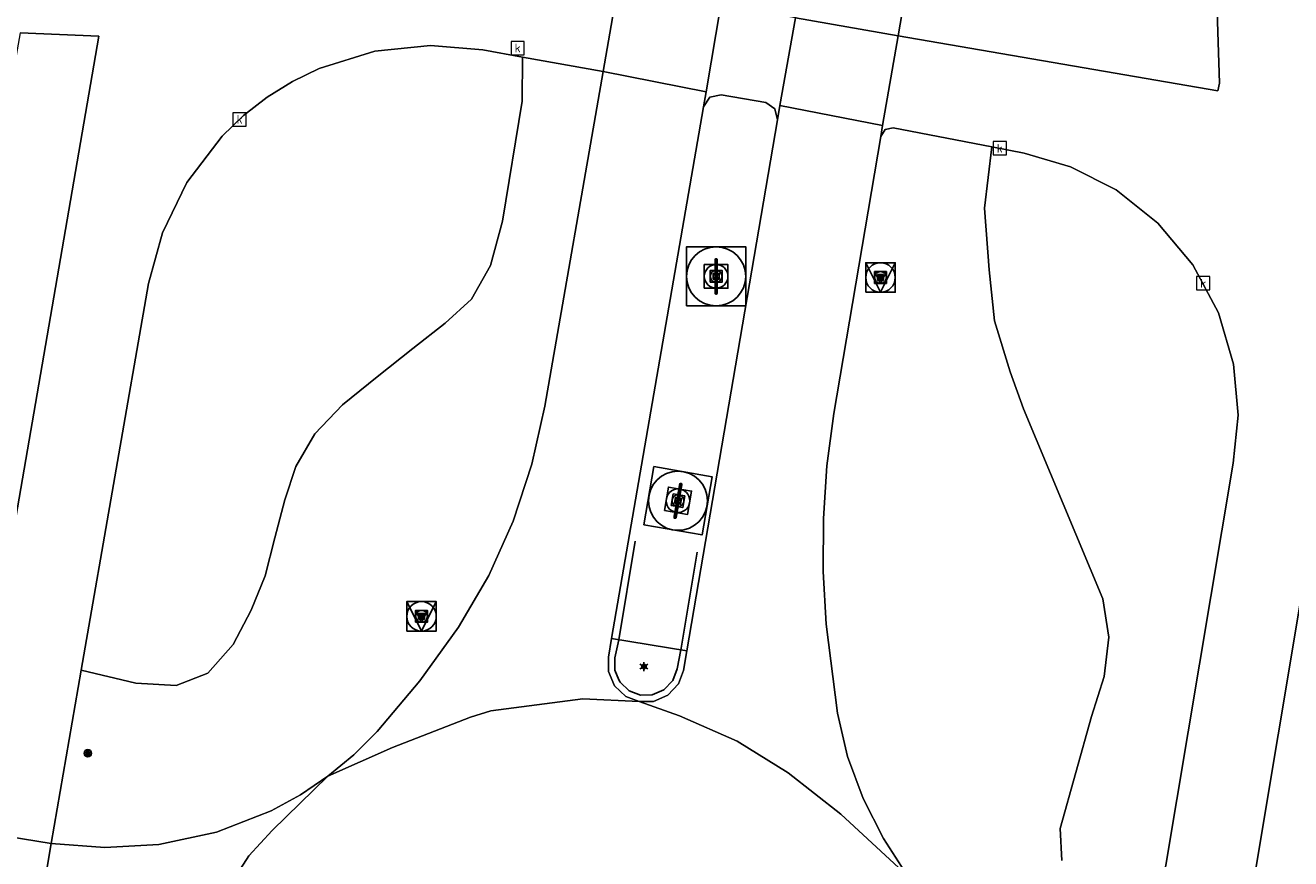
# Model space of a CAD drawing. Header units: metres. Extents: x 197147 to 199131, y 355511 to 356703.
# Tile 206 of 225: x 198740 to 198783, y 356014 to 356042. Entities that reach past the tile are written whole.
import ezdxf
from ezdxf.enums import TextEntityAlignment as Align

# ---------------------------------------------------------------- set-up
doc = ezdxf.new("R2010")
doc.units = ezdxf.units.M
for name, color, linetype, lineweight in [('B-WE-GR-BEPLANTING_CULTUUR_HEESTERS-G', 252, 'Continuous', 18), ('B-WE-GR-GRAS_KRUIDENRIJK-G', 252, 'Continuous', 18), ('B-WE-KL-ET_LS_OV_LICHTMAST-S', 252, 'Continuous', 25), ('B-WE-RI-GWA_KOLK-S', 252, 'Continuous', 25), ('B-WE-RI-GWA_RIOOLPUT-S', 252, 'Continuous', 25), ('B-WE-RI-GWA_RIOOLPUT-S @ 0.05', 252, 'Continuous', 25), ('B-WE-RI-GWA_RIOOLPUT-S @ 0.1', 252, 'Continuous', 25), ('B-WE-RI-GWA_RIOOLPUT-S @ 0.2', 252, 'Continuous', 25), ('B-WE-RI-GWA_RIOOLPUT-S @ 0.5 (1)', 252, 'Continuous', 25), ('B-WE-RI-GWA_RIOOLPUT-S @ 0.5 (2)', 252, 'Continuous', 25), ('B-WE-VH-VERHARDING_ASFALT-G', 252, 'Continuous', 18), ('B-WE-VH-VERHARDING_BETONSTRAATSTEEN-G', 252, 'Continuous', 18), ('B-WE-VH-VERHARDING_TEGEL-G', 252, 'Continuous', 18), ('X-XX-AL-ALGEMEEN-S', 7, 'Continuous', 25), ('X-XX-AL-ALGEMEEN-S @ 0.05', 7, 'Continuous', 25), ('X-XX-AL-ALGEMEEN-S @ 0.1', 7, 'Continuous', 25), ('X-XX-AL-ALGEMEEN-S @ 0.2', 7, 'Continuous', 25), ('X-XX-AL-ALGEMEEN-S @ 0.5 (1)', 7, 'Continuous', 25), ('X-XX-AL-ALGEMEEN-S @ 0.5 (2)', 7, 'Continuous', 25)]:
    doc.layers.add(name, color=color, linetype=linetype, lineweight=lineweight)
for name, color, linetype in [('B-WE-GR-BOOM-S', 252, 'Continuous'), ('B-WE-IE-MEUBILAIR_WEGMEUBILAIR-S', 252, 'Continuous'), ('B-WE-IE-MEUBILAIR_WEGMEUBILAIR-S @ 0.05', 252, 'Continuous'), ('B-WE-IE-MEUBILAIR_WEGMEUBILAIR-S @ 0.1', 252, 'Continuous'), ('B-WE-IE-MEUBILAIR_WEGMEUBILAIR-S @ 0.2', 252, 'Continuous'), ('B-WE-IE-MEUBILAIR_WEGMEUBILAIR-S @ 0.5 (1)', 252, 'Continuous'), ('B-WE-IE-MEUBILAIR_WEGMEUBILAIR-S @ 0.5 (2)', 252, 'Continuous')]:
    doc.layers.add(name, color=color, linetype=linetype)
doc.styles.add('NLCS-ISO', font='NLCS-ISO.ttf')
doc.styles.add('NLCS-ISO-M-T18', font='NLCS-ISO.ttf', dxfattribs={"height": 1.8})

# ---------------------------------------------------------------- blocks, each defined once
blk = doc.blocks.new('SIE-WEG_AFVALBAK_TYPE_01')
for radius in [0.25, 0.156]:
    blk.add_circle((0, 0), radius)
blk = doc.blocks.new('*U824')
at = {"layer": 'X-XX-AL-ALGEMEEN-S @ 0.05', "xscale": 0.05, "yscale": 0.05, "zscale": 0.05}
blk.add_blockref('SIE-WEG_AFVALBAK_TYPE_01', (198742.409, 356017.497), dxfattribs=at)
at = {"layer": 'X-XX-AL-ALGEMEEN-S @ 0.1', "xscale": 0.1, "yscale": 0.1, "zscale": 0.1}
blk.add_blockref('SIE-WEG_AFVALBAK_TYPE_01', (198742.409, 356017.497), dxfattribs=at)
at = {"layer": 'X-XX-AL-ALGEMEEN-S @ 0.2', "xscale": 0.2, "yscale": 0.2, "zscale": 0.2}
blk.add_blockref('SIE-WEG_AFVALBAK_TYPE_01', (198742.409, 356017.497), dxfattribs=at)
at = {"layer": 'X-XX-AL-ALGEMEEN-S @ 0.5 (1)', "xscale": 0.5, "yscale": 0.5, "zscale": 0.5}
blk.add_blockref('SIE-WEG_AFVALBAK_TYPE_01', (198742.409, 356017.497), dxfattribs=at)
at = {"layer": 'X-XX-AL-ALGEMEEN-S @ 0.5 (2)', "xscale": 0.5, "yscale": 0.5, "zscale": 0.5}
blk.add_blockref('SIE-WEG_AFVALBAK_TYPE_01', (198742.409, 356017.497), dxfattribs=at)
blk = doc.blocks.new('B-SIE-WEG_VERKEERSBORD_PAAL-SO')
blk.add_lwpolyline([(-1, -1), (1, -1), (1, 1), (-1, 1)], close=True)
at = {"flags": 128}
blk.add_lwpolyline([(-1, 1), (0, -1), (1, 1)], close=True, dxfattribs=at)
for radius in [1, 0.171]:
    blk.add_circle((0, 0), radius)
at = {"style": 'NLCS-ISO'}
blk.add_attdef('bordgegevens', text='', height=1.8, dxfattribs=at).set_placement((2.209, 3.21), align=Align.TOP_LEFT)
blk = doc.blocks.new('*U997')
at = {"layer": 'B-WE-IE-MEUBILAIR_WEGMEUBILAIR-S @ 0.05', "xscale": 0.05, "yscale": 0.05, "zscale": 0.05}
blk.add_blockref('B-SIE-WEG_VERKEERSBORD_PAAL-SO', (198769.231, 356033.591), dxfattribs=at)
at = {"layer": 'B-WE-IE-MEUBILAIR_WEGMEUBILAIR-S @ 0.1', "xscale": 0.1, "yscale": 0.1, "zscale": 0.1}
blk.add_blockref('B-SIE-WEG_VERKEERSBORD_PAAL-SO', (198769.231, 356033.591), dxfattribs=at)
at = {"layer": 'B-WE-IE-MEUBILAIR_WEGMEUBILAIR-S @ 0.2', "xscale": 0.2, "yscale": 0.2, "zscale": 0.2}
blk.add_blockref('B-SIE-WEG_VERKEERSBORD_PAAL-SO', (198769.231, 356033.591), dxfattribs=at)
at = {"layer": 'B-WE-IE-MEUBILAIR_WEGMEUBILAIR-S @ 0.5 (1)', "xscale": 0.5, "yscale": 0.5, "zscale": 0.5}
blk.add_blockref('B-SIE-WEG_VERKEERSBORD_PAAL-SO', (198769.231, 356033.591), dxfattribs=at)
at = {"layer": 'B-WE-IE-MEUBILAIR_WEGMEUBILAIR-S @ 0.5 (2)', "xscale": 0.5, "yscale": 0.5, "zscale": 0.5}
blk.add_blockref('B-SIE-WEG_VERKEERSBORD_PAAL-SO', (198769.231, 356033.591), dxfattribs=at)
blk = doc.blocks.new('*U1003')
at = {"layer": 'B-WE-IE-MEUBILAIR_WEGMEUBILAIR-S @ 0.05', "xscale": 0.05, "yscale": 0.05, "zscale": 0.05}
blk.add_blockref('B-SIE-WEG_VERKEERSBORD_PAAL-SO', (198753.701, 356022.128), dxfattribs=at)
at = {"layer": 'B-WE-IE-MEUBILAIR_WEGMEUBILAIR-S @ 0.1', "xscale": 0.1, "yscale": 0.1, "zscale": 0.1}
blk.add_blockref('B-SIE-WEG_VERKEERSBORD_PAAL-SO', (198753.701, 356022.128), dxfattribs=at)
at = {"layer": 'B-WE-IE-MEUBILAIR_WEGMEUBILAIR-S @ 0.2', "xscale": 0.2, "yscale": 0.2, "zscale": 0.2}
blk.add_blockref('B-SIE-WEG_VERKEERSBORD_PAAL-SO', (198753.701, 356022.128), dxfattribs=at)
at = {"layer": 'B-WE-IE-MEUBILAIR_WEGMEUBILAIR-S @ 0.5 (1)', "xscale": 0.5, "yscale": 0.5, "zscale": 0.5}
blk.add_blockref('B-SIE-WEG_VERKEERSBORD_PAAL-SO', (198753.701, 356022.128), dxfattribs=at)
at = {"layer": 'B-WE-IE-MEUBILAIR_WEGMEUBILAIR-S @ 0.5 (2)', "xscale": 0.5, "yscale": 0.5, "zscale": 0.5}
blk.add_blockref('B-SIE-WEG_VERKEERSBORD_PAAL-SO', (198753.701, 356022.128), dxfattribs=at)
blk = doc.blocks.new('B-SIE-WEG_LICHTMAST-SO')
at = {"ltscale": 0.1}
for p, q in [((-0.33, 0.19), (-0.67, 0.39)), ((0, 0.39), (0, 0.77)), ((0.33, 0.19), (0.67, 0.39)), ((-0.33, -0.19), (-0.67, -0.39)), ((0, -0.39), (0, -0.77)), ((0.33, -0.19), (0.67, -0.39))]:
    blk.add_line(p, q, dxfattribs=at)
at = {"flags": 128}
for points in [[(-0.35, 0.15), (0.35, 0.15)], [(-0.35, -0.15), (0.35, -0.15)]]:
    blk.add_lwpolyline(points, dxfattribs=at)
at = {"ltscale": 0.1}
blk.add_circle((0, 0), 0.386, dxfattribs=at)
at = {"style": 'NLCS-ISO'}
blk.add_attdef('TYPE', text='', height=0.549, dxfattribs=at).set_placement((0, 0.77), align=Align.BOTTOM_CENTER)
blk = doc.blocks.new('SRI-PUT_INSPECTIE-SO')
at = {"lineweight": -3, "flags": 128}
blk.add_lwpolyline([(-2, -2), (2, -2), (2, 2), (-2, 2)], close=True, dxfattribs=at)
at = {"lineweight": -3, "ltscale": 1.5}
blk.add_circle((0, 0), 2, dxfattribs=at)
at = {"ltscale": 0.1, "style": 'NLCS-ISO'}
blk.add_text('I', height=2.5, dxfattribs=at).set_placement((-0.003, -0.007), align=Align.MIDDLE_CENTER)
blk = doc.blocks.new('*U1209')
at = {"layer": 'B-WE-RI-GWA_RIOOLPUT-S @ 0.05', "xscale": 0.05, "yscale": 0.05, "zscale": 0.05, "rotation": 350.1960457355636}
blk.add_blockref('SRI-PUT_INSPECTIE-SO', (198762.379, 356026.038), dxfattribs=at)
at = {"layer": 'B-WE-RI-GWA_RIOOLPUT-S @ 0.1', "xscale": 0.1, "yscale": 0.1, "zscale": 0.1, "rotation": 350.1960457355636}
blk.add_blockref('SRI-PUT_INSPECTIE-SO', (198762.379, 356026.038), dxfattribs=at)
at = {"layer": 'B-WE-RI-GWA_RIOOLPUT-S @ 0.2', "xscale": 0.2, "yscale": 0.2, "zscale": 0.2, "rotation": 350.1960457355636}
blk.add_blockref('SRI-PUT_INSPECTIE-SO', (198762.379, 356026.038), dxfattribs=at)
at = {"layer": 'B-WE-RI-GWA_RIOOLPUT-S @ 0.5 (1)', "xscale": 0.4999999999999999, "yscale": 0.4999999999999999, "zscale": 0.4999999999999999, "rotation": 350.1960457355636}
blk.add_blockref('SRI-PUT_INSPECTIE-SO', (198762.379, 356026.038), dxfattribs=at)
at = {"layer": 'B-WE-RI-GWA_RIOOLPUT-S @ 0.5 (2)', "xscale": 0.4999999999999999, "yscale": 0.4999999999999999, "zscale": 0.4999999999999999, "rotation": 350.1960457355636}
blk.add_blockref('SRI-PUT_INSPECTIE-SO', (198762.379, 356026.038), dxfattribs=at)
blk = doc.blocks.new('BGT-KOLK-SO')
at = {"color": 0, "linetype": 'ByBlock', "lineweight": 18}
blk.add_lwpolyline([(-0.045, -0.045), (0.045, -0.045), (0.045, 0.045), (-0.045, 0.045)], close=True, dxfattribs=at)
at = {"color": 0, "linetype": 'ByBlock', "lineweight": 18, "style": 'NLCS-ISO-M-T18'}
blk.add_text('k', height=0.06, dxfattribs=at).set_placement((0, 0), align=Align.MIDDLE_CENTER)
blk = doc.blocks.new('*U1213')
at = {"layer": 'B-WE-RI-GWA_RIOOLPUT-S @ 0.05', "xscale": 0.05, "yscale": 0.05, "zscale": 0.05}
blk.add_blockref('SRI-PUT_INSPECTIE-SO', (198763.67, 356033.63), dxfattribs=at)
at = {"layer": 'B-WE-RI-GWA_RIOOLPUT-S @ 0.1', "xscale": 0.1, "yscale": 0.1, "zscale": 0.1}
blk.add_blockref('SRI-PUT_INSPECTIE-SO', (198763.67, 356033.63), dxfattribs=at)
at = {"layer": 'B-WE-RI-GWA_RIOOLPUT-S @ 0.2', "xscale": 0.2, "yscale": 0.2, "zscale": 0.2}
blk.add_blockref('SRI-PUT_INSPECTIE-SO', (198763.67, 356033.63), dxfattribs=at)
at = {"layer": 'B-WE-RI-GWA_RIOOLPUT-S @ 0.5 (1)', "xscale": 0.5, "yscale": 0.5, "zscale": 0.5}
blk.add_blockref('SRI-PUT_INSPECTIE-SO', (198763.67, 356033.63), dxfattribs=at)
at = {"layer": 'B-WE-RI-GWA_RIOOLPUT-S @ 0.5 (2)', "xscale": 0.5, "yscale": 0.5, "zscale": 0.5}
blk.add_blockref('SRI-PUT_INSPECTIE-SO', (198763.67, 356033.63), dxfattribs=at)

msp = doc.modelspace()

# ---------------------------------------------------------------- linework, layer by layer
at = {"layer": 'B-WE-GR-BEPLANTING_CULTUUR_HEESTERS-G', "ltscale": 0.2, "flags": 128}
msp.add_lwpolyline([(198742.187, 356020.312), (198744.03, 356019.865), (198745.402, 356019.784), (198746.47, 356020.208), (198747.325, 356021.177), (198747.939, 356022.335), (198748.414, 356023.493), (198748.733, 356024.785), (198749.071, 356026.07), (198749.444, 356027.197), (198750.092, 356028.302), (198751.025, 356029.282), (198752.205, 356030.227), (198753.41, 356031.184), (198754.496, 356032.041), (198755.387, 356032.86), (198756.035, 356034.001), (198756.435, 356035.5), (198757.103, 356039.557), (198757.116, 356041.05), (198755.778, 356041.291), (198754.001, 356041.444), (198752.12, 356041.25), (198750.239, 356040.665), (198749.336, 356040.224), (198748.479, 356039.689), (198747.682, 356039.068), (198746.958, 356038.371), (198745.762, 356036.805), (198744.933, 356035.106), (198744.467, 356033.384), (198742.187, 356020.312)], close=True, dxfattribs=at)
msp.add_lwpolyline([(198778.498, 356011.425), (198781.164, 356027.307), (198781.329, 356028.933), (198781.178, 356030.659), (198780.67, 356032.39), (198779.803, 356034.016), (198778.621, 356035.43), (198777.207, 356036.551), (198775.664, 356037.339), (198774.095, 356037.796), (198772.993, 356038.01), (198772.746, 356035.936), (198772.912, 356033.85), (198773.085, 356032.123), (198773.614, 356030.401), (198774.074, 356029.149), (198776.75, 356022.726), (198776.958, 356021.427), (198776.804, 356020.092), (198776.369, 356018.736), (198775.313, 356014.956), (198775.368, 356013.866)], dxfattribs=at)
at = {"layer": 'B-WE-GR-BOOM-S', "flags": 128}
for points in [[(198760.924, 356024.667), (198760.374, 356021.336)], [(198763.022, 356024.298), (198762.476, 356020.989)], [(198760.373, 356021.334), (198760.243, 356020.727), (198760.247, 356020.305), (198760.382, 356019.986), (198760.417, 356019.904), (198760.732, 356019.605), (198761.105, 356019.464), (198761.504, 356019.469), (198761.903, 356019.642), (198762.2, 356019.959), (198762.348, 356020.353), (198762.476, 356020.99)]]:
    msp.add_lwpolyline(points, dxfattribs=at)
at = {"layer": 'B-WE-GR-GRAS_KRUIDENRIJK-G', "ltscale": 0.2, "flags": 128}
msp.add_lwpolyline([(198757.116, 356041.05), (198757.103, 356039.557), (198756.435, 356035.5), (198756.035, 356034.001), (198755.387, 356032.86), (198754.496, 356032.041), (198753.41, 356031.184), (198752.205, 356030.227), (198751.025, 356029.282), (198750.092, 356028.302), (198749.444, 356027.197), (198749.071, 356026.07), (198748.733, 356024.785), (198748.414, 356023.493), (198747.939, 356022.335), (198747.325, 356021.177), (198746.47, 356020.208), (198745.402, 356019.784), (198744.03, 356019.865), (198742.187, 356020.312), (198741.163, 356014.441), (198742.985, 356014.305), (198744.808, 356014.412), (198746.76, 356014.823), (198748.617, 356015.549), (198749.601, 356016.09), (198750.535, 356016.723), (198751.405, 356017.441), (198752.201, 356018.233), (198753.646, 356019.945), (198754.953, 356021.765), (198755.974, 356023.509), (198756.8, 356025.353), (198757.433, 356027.272), (198757.875, 356029.243), (198759.842, 356040.56), (198757.116, 356041.05)], close=True, dxfattribs=at)
msp.add_lwpolyline([(198775.368, 356013.866), (198775.313, 356014.956), (198776.369, 356018.736), (198776.804, 356020.092), (198776.958, 356021.427), (198776.75, 356022.726), (198774.074, 356029.149), (198773.614, 356030.401), (198773.085, 356032.123), (198772.912, 356033.85), (198772.746, 356035.936), (198772.993, 356038.01), (198769.664, 356038.657), (198769.392, 356038.598), (198769.241, 356038.364), (198767.651, 356028.992), (198767.413, 356027.219), (198767.297, 356025.433), (198767.294, 356023.644), (198767.397, 356021.858), (198767.776, 356018.857), (198768.12, 356017.382), (198768.647, 356015.961), (198769.331, 356014.615), (198770.148, 356013.346)], dxfattribs=at)
at = {"layer": 'B-WE-VH-VERHARDING_ASFALT-G', "ltscale": 0.2, "flags": 128}
for points in [[(198770.341, 356044.738), (198766.878, 356045.336), (198766.353, 356042.372), (198769.829, 356041.763), (198770.341, 356044.738)], [(198759.842, 356040.56), (198763.328, 356039.873), (198763.832, 356042.814), (198760.34, 356043.426), (198759.842, 356040.56)], [(198763.832, 356042.814), (198763.328, 356039.873), (198763.24, 356039.362), (198763.456, 356039.689), (198763.839, 356039.772), (198765.346, 356039.507), (198765.661, 356039.293), (198765.741, 356038.92), (198765.828, 356039.412), (198766.353, 356042.372), (198763.832, 356042.814)], [(198769.304, 356038.728), (198769.829, 356041.763), (198766.353, 356042.372), (198765.828, 356039.412), (198769.304, 356038.728)], [(198763.328, 356039.873), (198759.842, 356040.56), (198757.875, 356029.243), (198757.433, 356027.272), (198756.8, 356025.353), (198755.974, 356023.509), (198754.953, 356021.765), (198753.646, 356019.945), (198752.201, 356018.233), (198751.405, 356017.441), (198750.535, 356016.723), (198752.719, 356017.686), (198755.36, 356018.721), (198756.051, 356018.929), (198759.158, 356019.343), (198761.066, 356019.243), (198760.613, 356019.415), (198760.232, 356019.776), (198760.027, 356020.259), (198760.023, 356020.744), (198760.132, 356021.376), (198763.24, 356039.362), (198763.328, 356039.873)], [(198760.132, 356021.376), (198762.674, 356020.956), (198765.741, 356038.92), (198765.661, 356039.293), (198765.346, 356039.507), (198763.839, 356039.772), (198763.456, 356039.689), (198763.24, 356039.362), (198760.132, 356021.376)], [(198765.828, 356039.412), (198765.741, 356038.92), (198762.674, 356020.956), (198762.561, 356020.295), (198762.391, 356019.841), (198762.032, 356019.458), (198761.551, 356019.25), (198761.066, 356019.243), (198762.434, 356018.764), (198764.382, 356017.902), (198766.106, 356016.832), (198767.89, 356015.434), (198770.148, 356013.346), (198769.331, 356014.615), (198768.647, 356015.961), (198768.12, 356017.382), (198767.776, 356018.857), (198767.397, 356021.858), (198767.294, 356023.644), (198767.297, 356025.433), (198767.413, 356027.219), (198767.651, 356028.992), (198769.241, 356038.364), (198769.304, 356038.728), (198765.828, 356039.412)], [(198741.163, 356014.441), (198740.576, 356010.904), (198744.248, 356010.295), (198745.041, 356010.163), (198745.48, 356010.001), (198745.852, 356009.657), (198746.056, 356009.194), (198746.379, 356011.136), (198746.707, 356012.03), (198747.273, 356013.108), (198747.857, 356014.021), (198748.643, 356014.879), (198750.535, 356016.723), (198749.601, 356016.09), (198748.617, 356015.549), (198746.76, 356014.823), (198744.808, 356014.412), (198742.985, 356014.305), (198741.163, 356014.441)], [(198737.554, 356011.441), (198740.576, 356010.904), (198741.163, 356014.441), (198738.185, 356014.934), (198737.554, 356011.441)]]:
    msp.add_lwpolyline(points, close=True, dxfattribs=at)
for points in [[(198780.608, 356042.943), (198780.704, 356040.165), (198780.642, 356039.904), (198769.829, 356041.763), (198769.304, 356038.728), (198769.241, 356038.364), (198769.392, 356038.598), (198769.664, 356038.657), (198772.993, 356038.01), (198772.993, 356038.01), (198774.095, 356037.796), (198775.664, 356037.339), (198777.207, 356036.551), (198778.621, 356035.43), (198779.803, 356034.016), (198780.67, 356032.39), (198781.178, 356030.659), (198781.329, 356028.933), (198781.164, 356027.307), (198778.498, 356011.425)], [(198780.893, 356007.384), (198785.371, 356034.187)], [(198770.148, 356013.346), (198767.89, 356015.434), (198766.106, 356016.832), (198764.382, 356017.902), (198762.434, 356018.764), (198761.066, 356019.243), (198759.158, 356019.343), (198756.051, 356018.929), (198755.36, 356018.721), (198752.719, 356017.686), (198750.535, 356016.723), (198748.643, 356014.879), (198747.857, 356014.021), (198747.273, 356013.108)]]:
    msp.add_lwpolyline(points, dxfattribs=at)
at = {"layer": 'B-WE-VH-VERHARDING_BETONSTRAATSTEEN-G', "ltscale": 0.2, "flags": 128}
msp.add_lwpolyline([(198762.674, 356020.956), (198760.132, 356021.376), (198760.023, 356020.744), (198760.027, 356020.259), (198760.232, 356019.776), (198760.613, 356019.415), (198761.066, 356019.243), (198761.551, 356019.25), (198762.032, 356019.458), (198762.391, 356019.841), (198762.561, 356020.295), (198762.674, 356020.956)], close=True, dxfattribs=at)
at = {"layer": 'B-WE-VH-VERHARDING_TEGEL-G', "ltscale": 0.2, "flags": 128}
for points in [[(198770.341, 356044.738), (198769.829, 356041.763), (198780.642, 356039.904), (198780.704, 356040.165), (198780.608, 356042.943), (198780.607, 356043.009), (198770.341, 356044.738)], [(198737.837, 356014.992), (198738.085, 356015.095), (198738.216, 356015.33), (198742.784, 356041.76), (198740.119, 356041.872), (198739.843, 356040.27), (198738.447, 356032.164), (198735.95, 356017.668), (198735.555, 356015.373), (198737.837, 356014.992)], [(198780.893, 356007.384), (198782.953, 356006.984), (198783.269, 356008.845), (198787.258, 356032.352), (198787.503, 356033.796), (198785.458, 356034.424), (198785.371, 356034.187), (198780.893, 356007.384)]]:
    msp.add_lwpolyline(points, close=True, dxfattribs=at)
for points in [[(198738.185, 356014.934), (198741.163, 356014.441), (198741.163, 356014.441), (198742.187, 356020.312), (198744.467, 356033.384), (198744.933, 356035.106), (198745.762, 356036.805), (198746.958, 356038.371), (198747.682, 356039.068), (198748.479, 356039.689), (198749.336, 356040.224), (198750.239, 356040.665), (198752.12, 356041.25), (198754.001, 356041.444), (198755.778, 356041.291), (198757.116, 356041.05), (198759.842, 356040.56), (198760.34, 356043.426)], [(198740.119, 356041.872), (198742.784, 356041.76), (198738.216, 356015.33)]]:
    msp.add_lwpolyline(points, dxfattribs=at)

# ---------------------------------------------------------------- block references
at = {"layer": 'B-WE-IE-MEUBILAIR_WEGMEUBILAIR-S'}
for name in ['*U997', '*U1003']:
    msp.add_blockref(name, (0, 0), dxfattribs=at)
at = {"layer": 'B-WE-KL-ET_LS_OV_LICHTMAST-S', "xscale": 0.2, "yscale": 0.2, "zscale": 0.2}
msp.add_blockref('B-SIE-WEG_LICHTMAST-SO', (198761.227, 356020.428), dxfattribs=at)
at = {"layer": 'B-WE-RI-GWA_KOLK-S', "xscale": 5, "yscale": 5, "zscale": 5}
for p in [(198756.954, 356041.352), (198747.546, 356038.94), (198773.267, 356037.961), (198780.152, 356033.395)]:
    msp.add_blockref('BGT-KOLK-SO', p, dxfattribs=at)
at = {"layer": 'B-WE-RI-GWA_RIOOLPUT-S'}
for name in ['*U1213', '*U1209']:
    msp.add_blockref(name, (0, 0), dxfattribs=at)
at = {"layer": 'X-XX-AL-ALGEMEEN-S'}
msp.add_blockref('*U824', (0, 0), dxfattribs=at)

doc.saveas('drawing.dxf')
